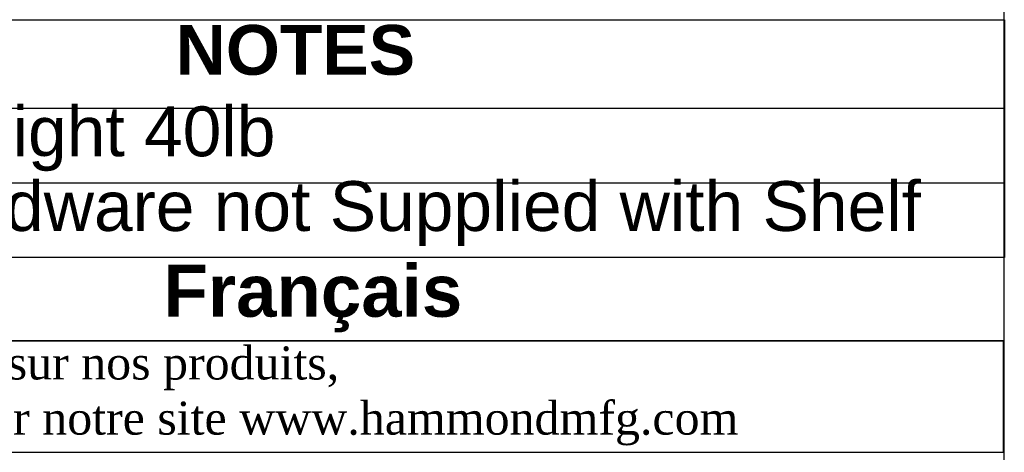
# Model space of a CAD drawing. Header units: inches. Extents: x -0.4 to 80, y 0 to 59.8.
# Tile 11 of 15: x 68.1 to 80, y 8 to 13.2. Entities that reach past the tile are written whole.
import ezdxf
from ezdxf.enums import TextEntityAlignment as Align

# ---------------------------------------------------------------- set-up
doc = ezdxf.new("R2010")
doc.units = ezdxf.units.IN
doc.header["$MEASUREMENT"] = 0
doc.layers.add('Default', color=7, linetype='Continuous')
doc.styles.add('SEACAD_Arial', font='arial.ttf')
doc.styles.add('SEACAD_ArialB', font='arialbd.ttf')

# ---------------------------------------------------------------- blocks, each defined once
blk = doc.blocks.new('SE1')
at = {"color": 7, "linetype": 'Continuous'}
for p, q in [((62.864, 12.182), (80.004, 12.182)), ((62.864, 11.282), (80.004, 11.282))]:
    blk.add_line(p, q, dxfattribs=at)
blk.add_lwpolyline([(62.864, 10.382), (62.864, 13.247), (80.004, 13.247), (80.004, 10.382), (62.864, 10.382)], dxfattribs=at)
for s, style, p in [('NOTES', 'SEACAD_ArialB', (70.014, 13.184)), ('Maximum Weight 40lb', 'SEACAD_Arial', (62.927, 12.202)), ('Mounting Hardware not Supplied with Shelf', 'SEACAD_Arial', (62.927, 11.302))]:
    blk.add_text(s, height=0.6, dxfattribs=dict(at, style=style)).set_placement(p, align=Align.TOP_LEFT)

msp = doc.modelspace()

# ---------------------------------------------------------------- linework, layer by layer
at = {"layer": 'Default', "color": 7, "linetype": 'Continuous'}
msp.add_line((80, 0), (80, 59.783), dxfattribs=at)
for points in [[(62.864, 10.382), (62.864, 9.379), (80, 9.379), (80, 10.382), (62.864, 10.382)], [(62.864, 9.378), (62.864, 8.037), (79.994, 8.037), (79.994, 9.378), (62.864, 9.378)]]:
    msp.add_lwpolyline(points, dxfattribs=at)

# ---------------------------------------------------------------- block references
msp.add_blockref('SE1', (0, 0))

# ---------------------------------------------------------------- texts
at = {"layer": 'Default'}
for s, insert, char_height, width, attachment_point in [('{\\fArial|b1||i0||c0|p34;\\C7;\\W1.;  }{\\fArial|b1||i0||c0|p34;\\C7;\\W1.;Français                                                         }', (71.425, 9.887), 0.626875, 17.30818, 5), ('{\\fTimes New Roman|b0||i0||c0|p34;\\C7;\\W1.; Pour tous les détails sur nos produits, \\P}{\\fTimes New Roman|b0||i0||c0|p34;\\C7;\\W1.; svp veuillez consulter notre site www.hammondmfg.com                      }', (62.857, 8.714), 0.3985, 17.30113, 4)]:
    msp.add_mtext(s, dxfattribs=dict(at, insert=insert, char_height=char_height, width=width, attachment_point=attachment_point))

doc.saveas('drawing.dxf')
